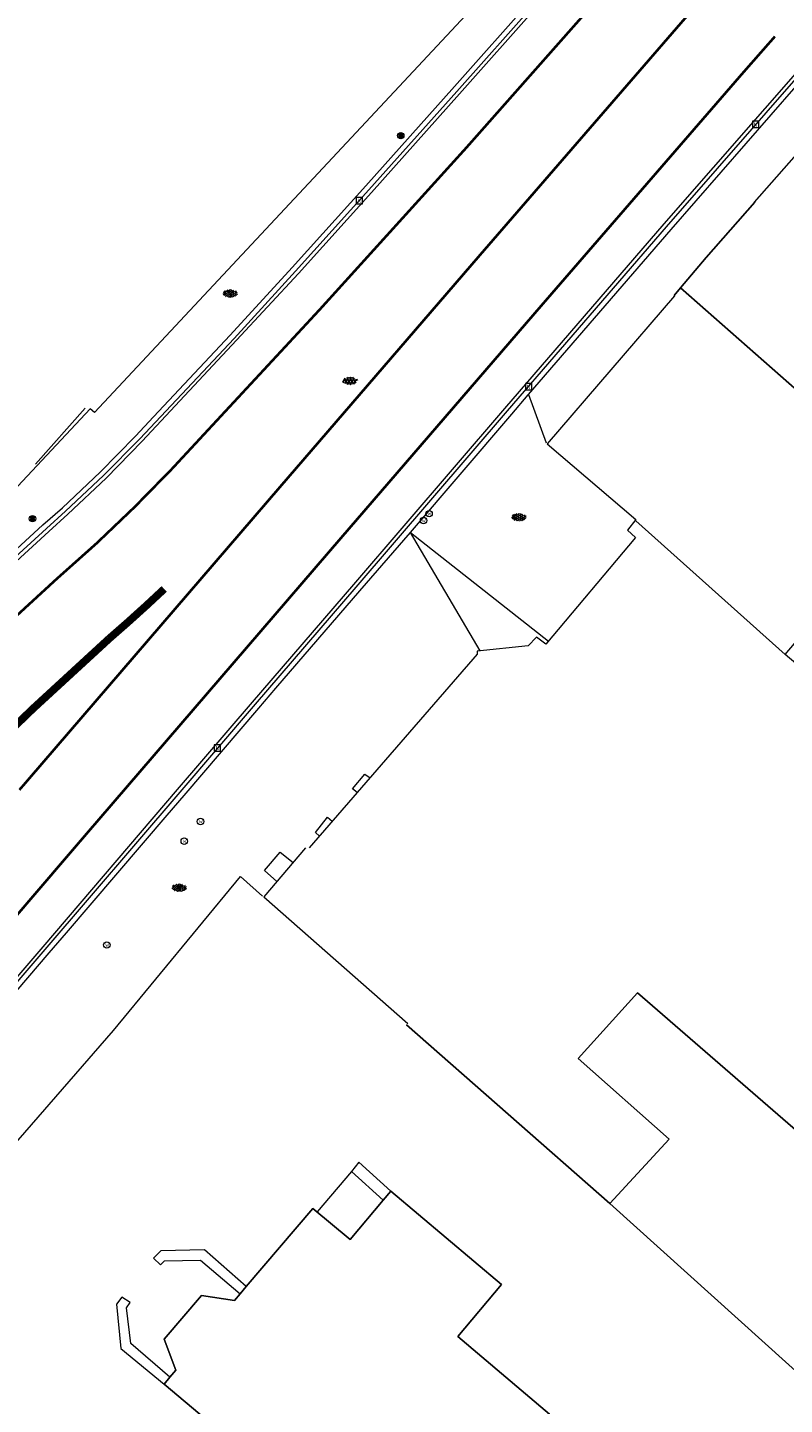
# Model space of a CAD drawing. Header units: metres. Extents: x 187916 to 189411, y 333285 to 334910.
# Tile 137 of 256: x 188417 to 188447, y 334437 to 334490. Entities that reach past the tile are written whole.
import ezdxf
from ezdxf.enums import TextEntityAlignment as Align

# ---------------------------------------------------------------- set-up
doc = ezdxf.new("R2010")
doc.units = ezdxf.units.M
doc.linetypes.add('VW-1-1_STREEP', pattern=[2, 1, -1])
doc.linetypes.add('VW-1-3_STREEP', pattern=[4, 1, -3])
for name, color, linetype, lineweight in [('B-ME-GW-TALUD_KNIK-G', 253, 'Continuous', 18), ('B-ME-IE-MEUBILAIR_WEGMEUBILAIR-S', 253, 'Continuous', 18), ('B-ME-IE-MEUBILAIR_WEGMEUBILAIR_LICHTMAST-S', 253, 'Continuous', 25), ('B-ME-OG-BEBOUWING_HOOFDGEBOUW-G', 253, 'Continuous', 18), ('B-ME-OG-BEBOUWING_KOEKOEK-G', 253, 'Continuous', 18), ('B-ME-RI-HWA_KOLK-S', 253, 'Continuous', 25), ('B-ME-VH-KANTOPSLUITING_ACHTERKANTBAND-G', 253, 'Continuous', 18), ('B-ME-VH-VERHARDING_ASFALT-G', 253, 'Continuous', 18), ('B-ME-VH-VERHARDING_ASFALT-S', 253, 'Continuous', 25), ('B-ME-VH-VERHARDING_BETONSTRAATSTEEN-G', 253, 'Continuous', 18), ('B-ME-VH-VERHARDING_BETONSTRAATSTEEN-S', 253, 'Continuous', 25), ('B-WE-GR-HAAG-G', 253, 'GR-HAAG1-SO', 15), ('B-WE-IE-TERREINAFSCHEIDING_KUNSTMATIG_MUUR-G', 253, 'IE-TERREINAFSCHEIDING_KUNSTMATIG-SO', 15), ('B-WE-OG-BEBOUWING-GV', 253, 'Continuous', 15), ('B-WE-OG-BEBOUWING_LUIFEL-GV', 253, 'Continuous', 15), ('B-WE-OG-TERREIN_ERF-GV', 253, 'Continuous', 15), ('B-WE-VH-OPENVERHARDING_STRAATBAKSTEEN-GV', 253, 'Continuous', 15), ('B-WE-VW-MARKERING_LANGS_STREEP_11_010-G', 251, 'VW-1-1_STREEP', 0), ('N-WE-VW-MARKERING_LANGS_STREEP-G', 251, 'Continuous', 0), ('N-WE-VW-MARKERING_LANGS_STREEP_11-G', 251, 'VW-1-1_STREEP', 0), ('N-WE-VW-MARKERING_LANGS_STREEP_13-G', 251, 'VW-1-3_STREEP', 0)]:
    doc.layers.add(name, color=color, linetype=linetype, lineweight=lineweight)
doc.styles.add('NLCS-ISO', font='NLCS-ISO.ttf')
doc.linetypes.add('GR-HAAG1-SO', pattern='A,6,[176,NLCS.SHX,S=0.125,R=0,X=0,Y=0],-2', length=8)
doc.linetypes.add('IE-TERREINAFSCHEIDING_KUNSTMATIG-SO', pattern='A,4,[82,NLCS.SHX,S=0.75,R=90,X=0,Y=0],4,-2', length=10)

# ---------------------------------------------------------------- blocks, each defined once
blk = doc.blocks.new('SRI-KOLK-SO')
at = {"color": 0, "linetype": 'ByBlock', "lineweight": 18}
blk.add_lwpolyline([(-1.125, -1.125), (1.125, -1.125), (1.125, 1.125), (-1.125, 1.125)], close=True, dxfattribs=at)
at = {"color": 0, "linetype": 'ByBlock', "lineweight": 18, "style": 'NLCS-ISO'}
blk.add_text('k', height=1.5, dxfattribs=at).set_placement((0, 0), align=Align.MIDDLE_CENTER)
blk = doc.blocks.new('SIE-WEG_STRAATPOT_WATER-SO')
blk.add_circle((0, 0), 0.4)
at = {"style": 'NLCS-ISO'}
blk.add_text('W', height=0.4, dxfattribs=at).set_placement((-0.21, -0.21))
blk = doc.blocks.new('SIE-WEG_PAAL_VERKEERSBORD-SO')
at = {"color": 0, "linetype": 'ByBlock', "lineweight": 18}
blk.add_circle((0, 0), 1.5, dxfattribs=at)
at = {"color": 0, "linetype": 'ByBlock', "lineweight": 18, "style": 'NLCS-ISO'}
blk.add_text('vb', height=1.5, dxfattribs=at).set_placement((0, 0.13), align=Align.MIDDLE_CENTER)
blk = doc.blocks.new('B-SIE-WEG_LICHTMAST-SO')
at = {"ltscale": 0.1}
for p, q in [((-1.1, 0.6), (-2.2, 1.3)), ((0, 1.3), (0, 2.5)), ((1.1, 0.6), (2.2, 1.3)), ((-1.1, -0.6), (-2.2, -1.3)), ((0, -1.3), (0, -2.5)), ((1.1, -0.6), (2.2, -1.3))]:
    blk.add_line(p, q, dxfattribs=at)
at = {"flags": 128}
for points in [[(-1.2, 0.5), (1.2, 0.5)], [(-1.2, -0.5), (1.2, -0.5)]]:
    blk.add_lwpolyline(points, dxfattribs=at)
at = {"ltscale": 0.1}
blk.add_circle((0, 0), 1.27, dxfattribs=at)
at = {"style": 'NLCS-ISO'}
blk.add_attdef('TYPE', text='', height=1.8, dxfattribs=at).set_placement((0, 2.5), align=Align.BOTTOM_CENTER)
blk = doc.blocks.new('SVH-ASFALT-SO')
at = {"ltscale": 0.1}
for p, q in [((-2.7, 1.3), (-3.5, 2.5)), ((-3.4, 2.2), (-1.8, 4.8)), ((0.4, -0.1), (-2.3, 4.5)), ((-1.9, 0.7), (0.9, 5.6)), ((2.8, -0.2), (-0.5, 5.4)), ((0, 0), (3.3, 5.7)), ((4.9, 0.1), (1.6, 5.7)), ((2.2, -0.2), (5.3, 5.2)), ((6.7, 0.9), (4, 5.6)), ((4.7, 0.1), (7.1, 4.2)), ((7.8, 3), (7.1, 4.2))]:
    blk.add_line(p, q, dxfattribs=at)
at = {"style": 'NLCS-ISO'}
blk.add_attdef('KLEUR', text='', height=1.8, dxfattribs=at).set_placement((9.5, 2.7), align=Align.MIDDLE_LEFT)
at = {"style": 'NLCS-ISO', "flags": 1}
blk.add_attdef('FUNCTIE', text='', height=1.8, dxfattribs=at).set_placement((0.1, -3.6), align=Align.MIDDLE_CENTER)
blk = doc.blocks.new('SVH-BSS_KEIFORMAAT_KEPER-SO')
at = {"ltscale": 0.1}
for p, q in [((-5.3, 0.9), (-4.5, 0)), ((-5.2, 0.7), (-4, 1.9)), ((-5.2, -0.7), (-3, 1.5)), ((-4.8, -1.8), (-3, 0)), ((-4.6, 1.6), (-4.5, 1.5)), ((-3.7, 0.7), (-1.5, -1.5)), ((-3.6, 2.1), (-1.5, 0)), ((-2.5, 2.5), (-1.5, 1.5)), ((-2.2, 0.7), (-0.2, 2.8)), ((-2.2, 2.2), (-1.8, 2.6)), ((-2.2, -0.7), (0, 1.5)), ((-2.2, -2.2), (0, 0)), ((-0.7, 2.2), (1.5, 0)), ((-0.7, 0.7), (1.5, -1.5)), ((0.2, 2.8), (1.5, 1.5)), ((0.7, 2.2), (1.2, 2.7)), ((0.7, 0.7), (2.4, 2.4)), ((0.7, -0.7), (3, 1.5)), ((0.7, -2.2), (3, 0)), ((2.2, 2.2), (4.5, 0)), ((2.2, 0.7), (4.5, -1.5)), ((3.7, 0.7), (4.5, 1.5)), ((3.7, -0.7), (5.2, 0.8)), ((4.2, 1.7), (4.5, 1.5)), ((5.2, 0.7), (5.4, 0.5)), ((-5.7, -0.2), (-4.5, -1.5)), ((-3.9, -2.4), (-3, -1.5)), ((-3.7, -0.7), (-1.5, -3)), ((-3.7, -2.2), (-3.3, -2.7)), ((-1.6, -3.1), (0, -1.5)), ((-0.7, -0.7), (1.5, -3)), ((-0.7, -2.2), (0.2, -3.2)), ((-0.2, -3.2), (0, -3)), ((1.4, -3.1), (3, -1.5)), ((2.2, -0.7), (3.8, -2.4)), ((2.2, -2.2), (2.8, -2.8)), ((3.7, -2.2), (5.6, -0.4)), ((5.2, -0.7), (5.4, -1))]:
    blk.add_line(p, q, dxfattribs=at)
at = {"style": 'NLCS-ISO'}
blk.add_attdef('FORMAAT', text='', height=1.8, dxfattribs=at).set_placement((-5.8, -0.2), align=Align.MIDDLE_RIGHT)
blk.add_attdef('KLEUR', text='', height=1.8, dxfattribs=at).set_placement((5.8, -0.2), align=Align.MIDDLE_LEFT)
at = {"style": 'NLCS-ISO', "flags": 1}
blk.add_attdef('FUNCTIE', text='', height=1.8, dxfattribs=at).set_placement((0.1, -3.6), align=Align.MIDDLE_CENTER)
blk = doc.blocks.new('DTM')
at = {"layer": 'B-ME-GW-TALUD_KNIK-G', "ltscale": 0.2, "flags": 128}
for points in [[(188436.949, 334476.012), (188437.646, 334474.131)], [(188435.065, 334466.022), (188432.355, 334470.635), (188437.726, 334466.399)]]:
    blk.add_lwpolyline(points, dxfattribs=at)
at = {"layer": 'B-ME-OG-BEBOUWING_HOOFDGEBOUW-G', "ltscale": 0.2, "flags": 128}
for points in [[(188445.765, 334483.512), (188459.764, 334499.406), (188467.46, 334491.306)], [(188436.173, 334492.592), (188420.032, 334475.312), (188419.861, 334475.458), (188416.838, 334472.231), (188411.173, 334477.213)], [(188442.646, 334479.855), (188437.685, 334474.086), (188441.142, 334471.14), (188440.811, 334470.717), (188441.129, 334470.439), (188437.622, 334466.276), (188437.264, 334466.545), (188436.938, 334466.212), (188434.95, 334466.01), (188434.949, 334465.893), (188428.402, 334458.336)], [(188428.253, 334458.332), (188426.631, 334456.428), (188432.243, 334451.484)]]:
    blk.add_lwpolyline(points, dxfattribs=at)
at = {"layer": 'B-ME-OG-BEBOUWING_KOEKOEK-G', "ltscale": 0.2, "flags": 128}
for points in [[(188430.269, 334460.491), (188430.088, 334460.64), (188430.575, 334461.208), (188430.771, 334461.071)], [(188428.8, 334458.796), (188428.644, 334458.938), (188429.115, 334459.527), (188429.299, 334459.371)], [(188427.142, 334457.03), (188426.661, 334457.455), (188427.27, 334458.174), (188427.773, 334457.769)]]:
    blk.add_lwpolyline(points, dxfattribs=at)
at = {"layer": 'B-ME-VH-KANTOPSLUITING_ACHTERKANTBAND-G', "ltscale": 0.2, "flags": 128}
for points in [[(188402.798, 334436.178), (188404.888, 334438.619), (188405.514, 334439.369), (188408.036, 334442.325), (188410.96, 334445.728), (188412.048, 334446.985), (188418.262, 334454.238), (188418.936, 334455.021), (188422.864, 334459.612), (188423.527, 334460.382), (188426.438, 334463.787), (188427.104, 334464.556), (188430.377, 334468.354), (188432.355, 334470.635), (188436.3, 334475.24), (188436.941, 334476.003), (188436.949, 334476.012), (188442.512, 334482.442), (188448.37, 334489.147)], [(188399.84, 334452.419), (188401.411, 334454.144), (188407.525, 334460.78), (188409.933, 334463.281), (188412.311, 334465.628), (188415.115, 334468.267), (188418.016, 334470.932), (188418.781, 334471.596), (188420.248, 334472.978), (188421.628, 334474.389), (188422.334, 334475.139), (188425.318, 334478.329), (188427.735, 334480.964), (188430.606, 334484.148), (188434.066, 334488.018), (188437.096, 334491.439), (188439.976, 334494.713), (188447.109, 334502.856), (188449.097, 334505.108)]]:
    blk.add_lwpolyline(points, dxfattribs=at)
at = {"layer": 'B-ME-VH-VERHARDING_ASFALT-G', "ltscale": 0.2, "flags": 128}
for points in [[(188400.098, 334452.201), (188401.673, 334453.899), (188407.757, 334460.515), (188410.226, 334463.083), (188412.519, 334465.348), (188415.377, 334468.039), (188418.247, 334470.664), (188418.99, 334471.348), (188420.487, 334472.754), (188421.891, 334474.191), (188425.57, 334478.126), (188427.983, 334480.727), (188430.834, 334483.89), (188434.256, 334487.737), (188437.29, 334491.134), (188440.22, 334494.479), (188447.416, 334502.657)], [(188395.919, 334410.977), (188394.408, 334412.244), (188389.46, 334416.426), (188388.497, 334418.336), (188389.072, 334420.242), (188390.707, 334422.234), (188396.088, 334428.688), (188398.722, 334431.847), (188402.502, 334436.344), (188405.251, 334439.582), (188407.787, 334442.525), (188410.695, 334445.958), (188411.775, 334447.206), (188418.019, 334454.48), (188423.261, 334460.607), (188426.19, 334464.016), (188430.137, 334468.597), (188436.033, 334475.463), (188442.243, 334482.66), (188448.107, 334489.359)]]:
    blk.add_lwpolyline(points, dxfattribs=at)
at = {"layer": 'B-ME-VH-VERHARDING_BETONSTRAATSTEEN-G', "ltscale": 0.2, "flags": 128}
for points in [[(188447.294, 334502.755), (188440.125, 334494.571), (188437.214, 334491.259), (188434.163, 334487.82), (188430.73, 334483.995), (188427.87, 334480.82), (188425.474, 334478.2), (188421.792, 334474.28), (188420.383, 334472.851), (188418.898, 334471.46), (188418.151, 334470.78), (188415.258, 334468.142), (188412.469, 334465.483), (188410.079, 334463.173), (188407.671, 334460.628), (188401.568, 334453.996), (188399.977, 334452.257)], [(188402.624, 334436.272), (188405.36, 334439.498), (188407.875, 334442.447), (188410.791, 334445.86), (188411.865, 334447.108), (188418.107, 334454.373), (188423.371, 334460.504), (188426.3, 334463.943), (188430.236, 334468.501), (188436.138, 334475.373), (188442.338, 334482.551), (188448.205, 334489.268)], [(188419.668, 334475.472), (188417.721, 334473.293)], [(188415.849, 334441.072), (188413.669, 334442.959), (188415.572, 334445.244), (188420.77, 334451.22), (188425.721, 334457.214), (188426.576, 334456.453)]]:
    blk.add_lwpolyline(points, dxfattribs=at)
at = {"layer": 'B-WE-GR-HAAG-G', "ltscale": 0.2, "flags": 128}
blk.add_lwpolyline([(188440.123, 334444.477), (188452.112, 334433.668)], dxfattribs=at)
at = {"layer": 'B-WE-IE-TERREINAFSCHEIDING_KUNSTMATIG_MUUR-G', "ltscale": 0.2, "flags": 128}
for points in [[(188431.58, 334444.949), (188430.334, 334446.086), (188430.045, 334445.723), (188431.285, 334444.598)], [(188425.942, 334441.231), (188424.32, 334442.667), (188422.617, 334442.63), (188422.324, 334442.342), (188422.604, 334442.083), (188422.753, 334442.24), (188424.165, 334442.267), (188425.703, 334440.951)], [(188422.969, 334437.696), (188421.443, 334439.017), (188421.269, 334440.408), (188421.418, 334440.605), (188421.09, 334440.82), (188420.89, 334440.54), (188421.058, 334438.812), (188422.749, 334437.427)]]:
    blk.add_lwpolyline(points, dxfattribs=at)
at = {"layer": 'B-WE-OG-BEBOUWING-GV', "ltscale": 0.2, "flags": 128}
for points in [[(188445.774, 334483.504), (188443.883, 334481.353), (188442.874, 334480.163), (188449.056, 334474.741), (188452.14, 334478.251), (188455.317, 334475.708), (188461.294, 334482.763), (188458.818, 334484.803), (188458.55, 334484.571), (188456.976, 334485.805), (188455.976, 334486.59), (188455.675, 334487.725), (188458.651, 334490.6), (188459.651, 334489.905), (188461.815, 334492.049), (188461.067, 334492.737), (188463.619, 334495.292)], [(188441.116, 334471.107), (188441.135, 334471.091), (188446.957, 334465.878), (188452.633, 334472.554), (188453.708, 334473.818), (188455.317, 334475.708), (188452.14, 334478.251), (188449.056, 334474.741), (188442.874, 334480.163), (188442.627, 334479.871)], [(188432.2, 334451.436), (188440.123, 334444.477), (188442.439, 334446.974), (188438.893, 334450.125), (188441.207, 334452.687), (188456.838, 334439.135), (188465.927, 334449.941), (188461.505, 334453.651), (188458.082, 334456.523), (188454.671, 334459.388), (188450.984, 334462.484), (188448.857, 334464.274), (188446.957, 334465.878), (188441.135, 334471.091)]]:
    blk.add_lwpolyline(points, dxfattribs=at)
blk.add_lwpolyline([(188437.776, 334436.259), (188434.196, 334439.288), (188435.899, 334441.316), (188431.58, 334444.949), (188431.285, 334444.598), (188429.997, 334443.067), (188428.545, 334444.282), (188425.942, 334441.231), (188425.703, 334440.951), (188425.483, 334440.693), (188424.196, 334440.887), (188422.746, 334439.186), (188423.198, 334437.977), (188422.969, 334437.696), (188422.749, 334437.427), (188433.22, 334428.62), (188436.259, 334432.076), (188435.101, 334433.119)], close=True, dxfattribs=at)
at = {"layer": 'B-WE-OG-BEBOUWING_LUIFEL-GV', "ltscale": 0.2, "flags": 128}
blk.add_lwpolyline([(188431.58, 334444.949), (188430.334, 334446.086), (188430.045, 334445.723), (188428.714, 334444.141), (188429.997, 334443.067), (188431.285, 334444.598)], close=True, dxfattribs=at)
at = {"layer": 'B-WE-OG-TERREIN_ERF-GV', "ltscale": 0.2, "flags": 128}
blk.add_lwpolyline([(188456.838, 334439.135), (188441.207, 334452.687), (188438.893, 334450.125), (188442.439, 334446.974), (188440.123, 334444.477), (188432.2, 334451.436)], dxfattribs=at)
blk.add_lwpolyline([(188437.776, 334436.259), (188435.101, 334433.119), (188436.259, 334432.076), (188433.22, 334428.62), (188422.749, 334437.427), (188422.969, 334437.696), (188423.198, 334437.977), (188422.746, 334439.186), (188424.196, 334440.887), (188425.483, 334440.693), (188425.703, 334440.951), (188425.942, 334441.231), (188428.545, 334444.282), (188429.997, 334443.067), (188431.285, 334444.598), (188431.58, 334444.949), (188435.899, 334441.316), (188434.196, 334439.288)], close=True, dxfattribs=at)
at = {"layer": 'B-WE-VH-OPENVERHARDING_STRAATBAKSTEEN-GV', "ltscale": 0.2, "flags": 128}
for points in [[(188442.627, 334479.871), (188442.874, 334480.163), (188443.883, 334481.353), (188445.774, 334483.504)], [(188441.135, 334471.091), (188441.116, 334471.107)]]:
    blk.add_lwpolyline(points, dxfattribs=at)
at = {"layer": 'B-ME-IE-MEUBILAIR_WEGMEUBILAIR-S'}
for name, p, xscale, yscale, zscale in [('SIE-WEG_PAAL_VERKEERSBORD-SO', (188431.97, 334486.102), 0.083, 0.083, 0.083), ('SIE-WEG_PAAL_VERKEERSBORD-SO', (188417.608, 334471.168), 0.083, 0.083, 0.083), ('SIE-WEG_STRAATPOT_WATER-SO', (188433.076, 334471.364), 0.3125, 0.3125, 0.3125), ('SIE-WEG_STRAATPOT_WATER-SO', (188432.859, 334471.096), 0.3125, 0.3125, 0.3125), ('SIE-WEG_STRAATPOT_WATER-SO', (188424.162, 334459.364), 0.3125, 0.3125, 0.3125), ('SIE-WEG_STRAATPOT_WATER-SO', (188423.527, 334458.598), 0.3125, 0.3125, 0.3125), ('SIE-WEG_STRAATPOT_WATER-SO', (188420.507, 334454.549), 0.3125, 0.3125, 0.3125)]:
    blk.add_blockref(name, p, dxfattribs=dict(at, xscale=xscale, yscale=yscale, zscale=zscale))
at = {"layer": 'B-ME-IE-MEUBILAIR_WEGMEUBILAIR_LICHTMAST-S', "xscale": 0.05, "yscale": 0.05, "zscale": 0.05}
for p in [(188431.97, 334486.102), (188417.609, 334471.169)]:
    blk.add_blockref('B-SIE-WEG_LICHTMAST-SO', p, dxfattribs=at)
at = {"layer": 'B-ME-RI-HWA_KOLK-S', "xscale": 0.11, "yscale": 0.11, "zscale": 0.11}
for p in [(188445.806, 334486.538), (188430.36, 334483.564), (188436.959, 334476.31), (188424.812, 334462.233)]:
    blk.add_blockref('SRI-KOLK-SO', p, dxfattribs=at)
at = {"layer": 'B-ME-VH-VERHARDING_ASFALT-S', "xscale": 0.05, "yscale": 0.05, "zscale": 0.05}
blk.add_blockref('SVH-ASFALT-SO', (188429.888, 334476.403), dxfattribs=at)
at = {"layer": 'B-ME-VH-VERHARDING_BETONSTRAATSTEEN-S', "xscale": 0.05, "yscale": 0.05, "zscale": 0.05}
for p in [(188425.326, 334479.958), (188436.585, 334471.236), (188423.334, 334456.79)]:
    blk.add_blockref('SVH-BSS_KEIFORMAAT_KEPER-SO', p, dxfattribs=at)
blk = doc.blocks.new('markering')
at = {"layer": 'B-WE-VW-MARKERING_LANGS_STREEP_11_010-G', "const_width": 0.1, "flags": 128}
blk.add_lwpolyline([(188405.458, 334455.665), (188409.637, 334460.216, -0.018538), (188418.551, 334468.82, 0.025232), (188423.039, 334473.102, 0.008909), (188440.154, 334491.993), (188448.561, 334501.553)], format="xyb", dxfattribs=at)
at = {"layer": 'N-WE-VW-MARKERING_LANGS_STREEP-G', "const_width": 0.1, "flags": 128}
blk.add_lwpolyline([(188417.098, 334460.595), (188427.257, 334472.401), (188435.114, 334481.51), (188443.001, 334490.613), (188451.719, 334500.53)], dxfattribs=at)
at = {"layer": 'N-WE-VW-MARKERING_LANGS_STREEP_11-G', "const_width": 0.1, "flags": 128}
blk.add_lwpolyline([(188397.691, 334433.076, -0.002807), (188409.33, 334446.751), (188419.451, 334458.576), (188429.606, 334470.378), (188437.459, 334479.483), (188445.336, 334488.575), (188446.561, 334489.968)], format="xyb", dxfattribs=at)
at = {"layer": 'N-WE-VW-MARKERING_LANGS_STREEP_13-G', "const_width": 0.3, "flags": 128}
blk.add_lwpolyline([(188422.745, 334468.429, -0.011193), (188420.598, 334466.492, 0.018439), (188411.896, 334458.092), (188406.389, 334452.095), (188405.141, 334450.704)], format="xyb", dxfattribs=at)

msp = doc.modelspace()

# ---------------------------------------------------------------- block references
for name in ['DTM', 'markering']:
    msp.add_blockref(name, (0, 0))

doc.saveas('drawing.dxf')
